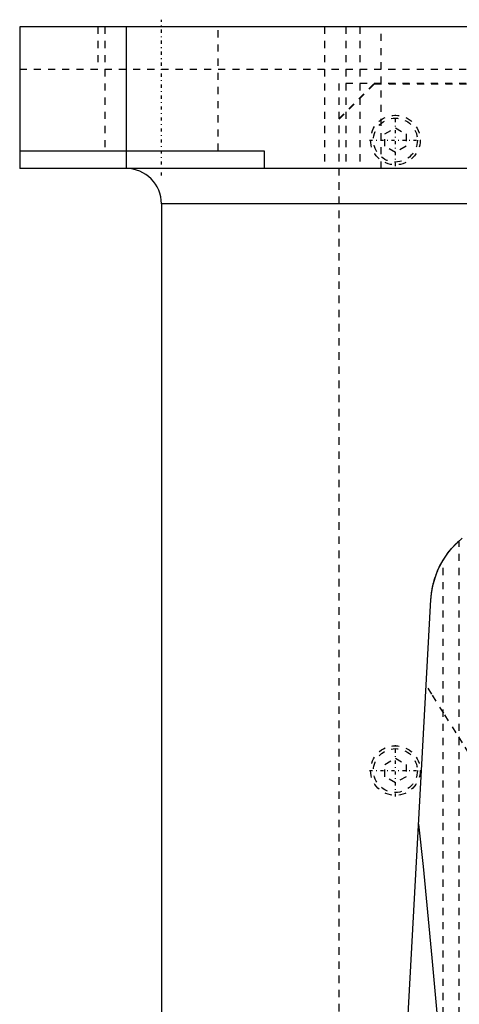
# Model space of a CAD drawing. Extents: x -120 to 120, y -82 to 389.
# Tile 6 of 10: x -120 to -58, y 250 to 389. Entities that reach past the tile are written whole.
import ezdxf

# ---------------------------------------------------------------- set-up
doc = ezdxf.new("R2010")
doc.units = 0
doc.linetypes.add('CENTER', pattern=[1.5, 0.45, -0.5, 0.05, -0.5])
doc.linetypes.add('DASHED', pattern=[2, 1, -1])
for name, color, linetype in [('AM_0', 7, 'CONTINUOUS'), ('AM_3', 7, 'DASHED'), ('AM_7', 7, 'CENTER')]:
    doc.layers.add(name, color=color, linetype=linetype)

msp = doc.modelspace()

# ---------------------------------------------------------------- linework, layer by layer
at = {"layer": 'AM_0', "color": 7, "linetype": 'CONTINUOUS'}
for p, q in [((-120, 388), (-120, 368)), ((120, 388), (-120, 388)), ((-105, 388), (-105, 368)), ((-120, 370.5), (-85.5, 370.5)), ((-85.5, 370.5), (-85.5, 368)), ((120, 368), (-120, 368)), ((-100, 363), (-100, 25)), ((100, 363), (-100, 363)), ((-72.48, 116.6), (-61.98, 307.16))]:
    msp.add_line(p, q, dxfattribs=at)
for points in [[(-61.98, 307.16, 0), (-61.96, 307.53, 0), (-61.87, 308.27, 0), (-61.74, 309.01, 0), (-61.65, 309.37, 0), (-61.55, 309.74, 0), (-61.32, 310.47, 0), (-61.04, 311.19, 0), (-60.71, 311.91, 0), (-60.33, 312.6, 0), (-59.9, 313.28, 0), (-59.66, 313.62, 0), (-59.41, 313.95, 0), (-58.86, 314.59, 0), (-58.25, 315.21, 0), (-57.57, 315.81, 0)], [(-60.27, 312.71, 0), (-60.18, 312.86, 0), (-59.99, 313.14, 0), (-59.8, 313.42, 0), (-59.71, 313.56, 0), (-59.61, 313.69, 0), (-59.42, 313.93, 0), (-59.24, 314.16, 0), (-59.07, 314.36, 0), (-58.91, 314.54, 0), (-58.76, 314.7, 0), (-58.69, 314.78, 0), (-58.62, 314.85, 0), (-58.49, 314.99, 0), (-58.37, 315.1, 0), (-58.26, 315.2, 0), (-58.18, 315.28, 0), (-58.11, 315.35, 0), (-58.08, 315.37, 0), (-58.05, 315.4, 0), (-58.02, 315.43, 0), (-58, 315.44, 0), (-58, 315.44, 0)], [(-61.98, 307.16, 0), (-61.97, 307.32, 0), (-61.94, 307.65, 0), (-61.91, 307.97, 0), (-61.89, 308.13, 0), (-61.86, 308.3, 0), (-61.81, 308.62, 0), (-61.75, 308.94, 0), (-61.68, 309.26, 0), (-61.6, 309.57, 0), (-61.51, 309.89, 0), (-61.47, 310.04, 0), (-61.42, 310.2, 0), (-61.31, 310.51, 0), (-61.2, 310.81, 0), (-61.08, 311.11, 0), (-60.95, 311.41, 0), (-60.81, 311.71, 0), (-60.74, 311.86, 0), (-60.66, 312, 0), (-60.51, 312.29, 0), (-60.35, 312.57, 0), (-60.27, 312.71, 0)], [(-63.73, 275.44, 0), (-63.09, 269.45, 0), (-61.84, 256.58, 0), (-60.6, 242.59, 0), (-60, 235.17, 0)]]:
    msp.add_polyline3d(points, dxfattribs=at)
msp.add_arc((-105, 363), 5, 0, 90, dxfattribs=at)
at = {"layer": 'AM_3', "color": 6, "linetype": 'DASHED'}
for p, q in [((-108.97, 388), (-108.97, 382)), ((-108, 388), (-108, 370.5)), ((-92, 370.5), (-92, 388)), ((-77, 388), (-77, 368)), ((-74, 388), (-74, 368)), ((-72, 388), (-72, 368)), ((-69, 368), (-69, 388)), ((-120, 382), (120, 382)), ((75, 380), (-75, 380)), ((-75, 375), (-70, 380)), ((-75, 380), (-75, 68)), ((-74.95, 374.95), (-69.95, 379.95)), ((-69.95, 379.95), (69.95, 379.95)), ((-74.95, 69.05), (-74.95, 374.95)), ((-68.5, 372.87), (-67, 373.73)), ((-68.5, 371.13), (-68.5, 372.87)), ((-67, 373.73), (-65.5, 372.87)), ((-65.5, 372.87), (-65.5, 371.13)), ((-67, 370.27), (-68.5, 371.13)), ((-65.5, 371.13), (-67, 370.27)), ((-58, 116.6), (-58, 315.44)), ((-60.27, 116.6), (-60.27, 312.71)), ((-68.5, 283.87), (-67, 284.73)), ((-68.5, 282.13), (-68.5, 283.87)), ((-67, 284.73), (-65.5, 283.87)), ((-65.5, 283.87), (-65.5, 282.13)), ((-67, 281.27), (-68.5, 282.13)), ((-65.5, 282.13), (-67, 281.27))]:
    msp.add_line(p, q, dxfattribs=at)
msp.add_polyline3d([(-37.04, 248.86, 0), (-38.42, 252.5, 0), (-39.96, 256.08, 0), (-41.63, 259.6, 0), (-43.39, 263.06, 0), (-45.23, 266.46, 0), (-46.16, 268.14, 0), (-47.11, 269.81, 0), (-49.03, 273.09, 0), (-50.95, 276.3, 0), (-52.87, 279.43, 0), (-54.77, 282.49, 0), (-56.63, 285.46, 0), (-57.54, 286.91, 0), (-58.43, 288.34, 0), (-60.18, 291.12, 0), (-61.85, 293.79, 0), (-62.65, 295.09, 0)], dxfattribs=at)
for centre, radius in [((-67, 372), 3.5), ((-67, 372), 3.1), ((-67, 283), 3.5), ((-67, 283), 3.1)]:
    msp.add_circle(centre, radius, dxfattribs=at)
at = {"layer": 'AM_7', "color": 4, "linetype": 'CENTER'}
for p, q in [((-100, 367), (-100, 389)), ((-67, 368.32), (-67, 375.68)), ((-70.67, 372), (-63.32, 372)), ((-67, 279.32), (-67, 286.68)), ((-70.67, 283), (-63.32, 283))]:
    msp.add_line(p, q, dxfattribs=at)

doc.saveas('drawing.dxf')
